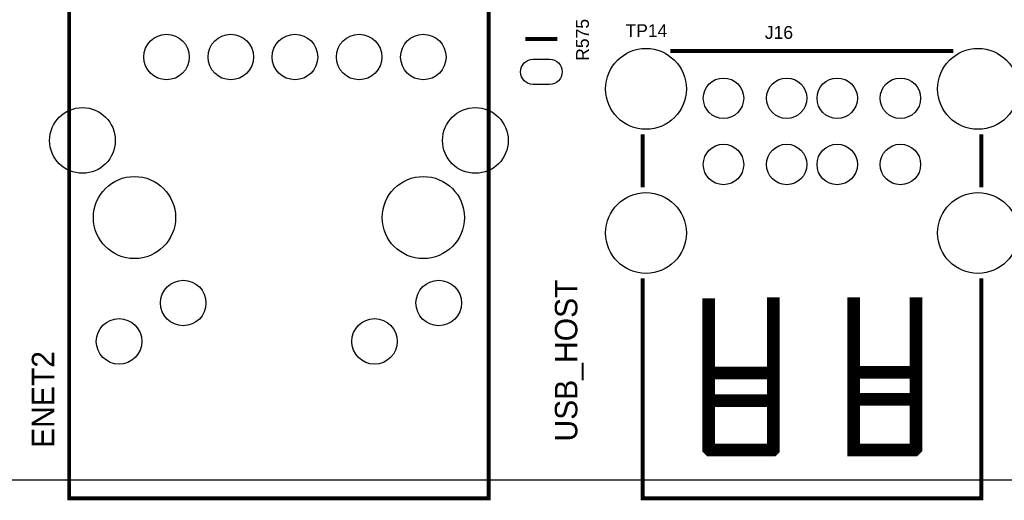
# Model space of a CAD drawing. Extents: x -5 to 175, y -1 to 134.
# Tile 11 of 19: x 97 to 136, y -1 to 18. Entities that reach past the tile are written whole.
import ezdxf

# ---------------------------------------------------------------- set-up
doc = ezdxf.new("R2010")
doc.units = 0
for name, color, linetype in [('BG_OUTLINE', 7, 'CONTINUOUS'), ('BG_SILKSCREEN_TOP', 211, 'CONTINUOUS'), ('PG_SILKSCREEN_TOP', 7, 'CONTINUOUS'), ('PIN_TOP', 12, 'CONTINUOUS'), ('RD_SILKSCREEN_TOP', 7, 'CONTINUOUS')]:
    doc.layers.add(name, color=color, linetype=linetype)

msp = doc.modelspace()

# ---------------------------------------------------------------- linework, layer by layer
at = {"layer": 'BG_OUTLINE'}
msp.add_lwpolyline([(-0.999998, 124.99975), (-0.999998, 123.72975), (0, 123.72975, -0.414214), (1.27, 124.99975), (168.730676, 124.99975, -0.414214), (170.000676, 123.72975), (170.000676, 1.27, -0.414214), (168.730676, 0), (1.27, 0, -0.414214), (0, 1.27), (0, 123.72975)], format="xyb", dxfattribs=at)
at = {"layer": 'PG_SILKSCREEN_TOP'}
for points, const_width in [([(99.269042, 21.495004), (99.269042, -0.724916), (115.868958, -0.724916), (115.868958, 21.495004), (99.269042, 21.495004)], 0.1524), ([(117.3226, 17.446752), (118.5926, 17.446752)], 0.1524), ([(134.264908, 16.975074), (123.065032, 16.975074)], 0.1524), ([(121.964958, 11.575288), (121.964958, 13.674852)], 0.1524), ([(135.364982, 11.575288), (135.364982, 13.674852)], 0.1524), ([(135.364982, 7.975092), (135.364982, -0.724916), (121.964958, -0.724916), (121.964958, 7.975092)], 0.1524), ([(127.14097, 7.233666), (127.14097, 1.213866), (127.11557, 1.188466), (124.62637, 1.188466), (124.57557, 1.239266), (124.57557, 7.182866)], 0.500126), ([(132.77977, 7.233666), (132.77977, 1.239266), (132.72897, 1.188466), (130.31597, 1.188466), (130.31597, 7.233666)], 0.500126), ([(127.06477, 4.236466), (124.57557, 4.236466)], 0.500126), ([(132.80517, 4.261866), (130.36677, 4.261866), (130.31597, 4.312666)], 0.500126), ([(127.03937, 3.144266), (124.67717, 3.144266)], 0.500126), ([(132.80517, 3.195066), (130.31597, 3.195066)], 0.500126)]:
    msp.add_lwpolyline(points, dxfattribs=dict(at, const_width=const_width))
at = {"layer": 'PIN_TOP'}
msp.add_lwpolyline([(117.632607, 16.649827), (118.282593, 16.649827, -1), (118.282593, 15.649829), (117.632607, 15.649829, -1)], format="xyb", close=True, dxfattribs=at)
for centre, radius in [((103.124, 16.735044), 0.900049), ((105.664, 16.735044), 0.900049), ((108.204, 16.735044), 0.900049), ((110.744, 16.735044), 0.900049), ((113.284, 16.735044), 0.900049), ((122.095006, 15.47495), 1.599946), ((135.234934, 15.47495), 1.599946), ((125.16485, 15.105126), 0.799973), ((127.664972, 15.105126), 0.799973), ((129.664968, 15.105126), 0.799973), ((132.16509, 15.105126), 0.799973), ((99.79406, 13.435076), 1.299972), ((115.34394, 13.435076), 1.299972), ((125.16485, 12.484862), 0.799973), ((127.664972, 12.484862), 0.799973), ((129.664968, 12.484862), 0.799973), ((132.16509, 12.484862), 0.799973), ((101.854, 10.385044), 1.624965), ((113.284, 10.385044), 1.624965), ((122.095006, 9.77519), 1.599946), ((135.234934, 9.77519), 1.599946), ((103.783892, 7.005066), 0.900049), ((113.894108, 7.005066), 0.900049), ((101.243892, 5.48513), 0.900049), ((111.354108, 5.48513), 0.900049)]:
    msp.add_circle(centre, radius, dxfattribs=at)

# ---------------------------------------------------------------- texts
at = {"layer": 'BG_SILKSCREEN_TOP', "width": 1.000286}
for s, p in [('USB_HOST', (119.38, 1.524)), ('ENET2', (98.679, 1.27))]:
    msp.add_text(s, height=0.889, rotation=90, dxfattribs=at).set_placement(p)
at = {"layer": 'RD_SILKSCREEN_TOP', "width": 1.02}
msp.add_text('R575', height=0.508, rotation=90, dxfattribs=at).set_placement((119.8372, 16.5862))
for s, p in [('TP14', (121.285, 17.526)), ('J16', (126.799594, 17.45361))]:
    msp.add_text(s, height=0.508, dxfattribs=at).set_placement(p)

doc.saveas('drawing.dxf')
